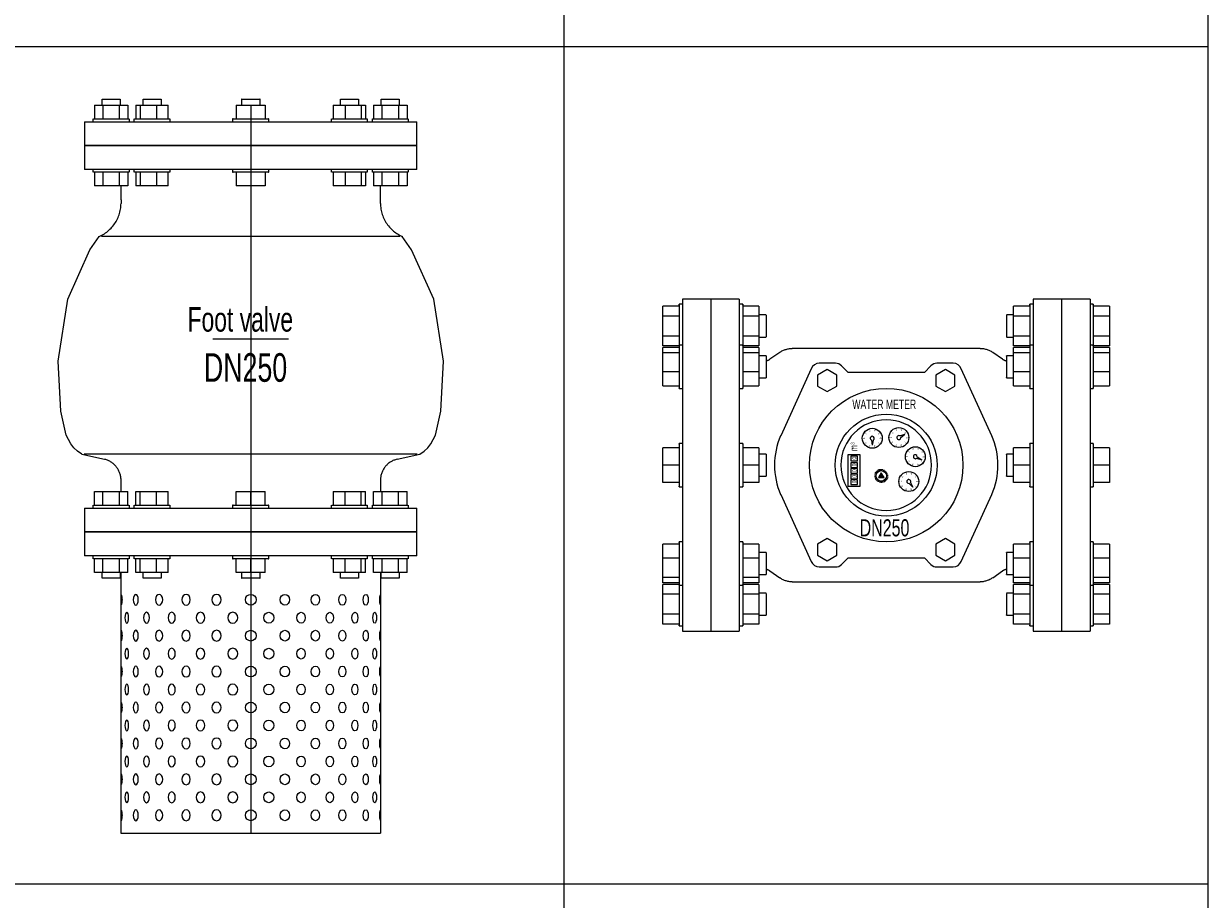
# Model space of a CAD drawing. Header units: millimetres. Extents: x 2339 to 23224, y 1509 to 18979.
# Tile 57 of 124: x 17354 to 19193, y 2885 to 4244. Entities that reach past the tile are written whole.
import ezdxf

# ---------------------------------------------------------------- set-up
doc = ezdxf.new("R2010")
doc.units = ezdxf.units.MM
doc.set_wipeout_variables(frame=1)
doc.layers.get('0').update_dxf_attribs({"lineweight": 0})
doc.styles.add('DISOCP', font='disocp.shx', dxfattribs={"width": 0.6})

# ---------------------------------------------------------------- blocks, each defined once
blk = doc.blocks.new('*U311')
for p, q in [((-82.72, 133.33), (-77.71, 133.33)), ((-77.71, 133.33), (-72.69, 133.33)), ((-59.96, 133.33), (-51.28, 133.33)), ((-59.96, 133.33), (-59.96, 133.33)), ((-51.28, 133.33), (-49.93, 133.33)), ((-5.2, 133.33), (5.18, 133.33)), ((-5.02, 133.33), (-5.2, 133.33)), ((5.18, 133.33), (5.01, 133.33)), ((49.92, 133.33), (51.27, 133.33)), ((51.27, 133.33), (59.95, 133.33)), ((59.95, 133.33), (59.95, 133.33)), ((72.68, 133.33), (77.69, 133.33)), ((77.69, 133.33), (82.71, 133.33))]:
    blk.add_line(p, q)
blk.add_wipeout([(72.29, -275.29), (-72.28, -275.29), (-72.28, -133.33), (-82.9, -133.33), (-82.9, -130.03), (-87.04, -130.03), (-87.04, -122.45), (-87.87, -122.45), (-87.87, -120.87), (-92.51, -120.87), (-92.51, -94.23), (-87.87, -94.23), (-87.87, -92.71), (-87.04, -92.71), (-87.04, -85.08), (-72.28, -85.08), (-72.33, -77.26), (-73.94, -72.56), (-77.13, -69.07), (-81.47, -67.08), (-87.79, -65.62), (-94.11, -64.16), (-100.24, -58.56), (-102.81, -53.57), (-105.84, -40.28), (-107.29, -12.39), (-104.58, 4.84), (-101.87, 22.06), (-94.86, 37.81), (-89.61, 49.59), (-84.35, 57.04), (-75.8, 64.04), (-73.29, 69.02), (-72.36, 73.31), (-72.36, 85.08), (-87.04, 85.08), (-87.04, 92.71), (-87.87, 92.71), (-87.87, 94.23), (-92.51, 94.23), (-92.51, 120.87), (-87.87, 120.87), (-87.52, 122.45), (-87.04, 122.45), (-87.04, 130.03), (87.02, 130.03), (87.02, 122.45), (87.85, 122.45), (87.85, 120.87), (92.49, 120.87), (92.49, 94.23), (87.85, 94.23), (87.85, 92.71), (87.02, 92.71), (87.02, 85.08), (72.22, 85.08), (72.29, 73.82), (74.87, 65.48), (79.18, 60.26), (84.24, 57.08), (89.59, 49.59), (101.85, 22.06), (107.27, -12.39), (105.82, -40.28), (102.79, -53.57), (97.51, -61.6), (92.66, -64.16), (81.45, -67.08), (77.54, -68.77), (74.2, -72.12), (72.29, -81.24), (72.29, -85.08), (87.02, -85.08), (87.02, -92.71), (87.85, -92.71), (87.85, -94.23), (92.49, -94.23), (92.49, -120.87), (87.85, -120.87), (87.85, -122.45), (87.02, -122.45), (87.02, -130.03), (82.88, -130.03), (82.7, -133.33), (72.29, -133.33)])
for p, q in [((-82.9, 133.33), (-82.9, 130.03)), ((-72.52, 130.03), (-72.52, 133.33)), ((-60.14, 133.33), (-60.14, 130.03)), ((-60.14, 133.33), (-60.14, 130.03)), ((-49.76, 130.03), (-49.76, 133.33)), ((-5.2, 133.33), (-5.2, 130.03)), ((5.18, 130.03), (5.18, 133.33)), ((49.75, 133.33), (49.75, 130.03)), ((60.13, 130.03), (60.13, 133.33)), ((60.13, 130.03), (60.13, 133.33)), ((72.5, 133.33), (72.5, 130.03)), ((82.88, 130.03), (82.88, 133.33)), ((-87.04, 130.03), (-82.37, 130.03)), ((-87.04, 130.03), (-87.04, 122.45)), ((-82.37, 130.03), (-73.04, 130.03)), ((-82.37, 130.03), (-82.37, 122.45)), ((-73.04, 130.03), (-68.38, 130.03)), ((-73.04, 122.45), (-73.04, 130.03)), ((-68.38, 130.03), (-68.38, 122.45)), ((-63.96, 130.03), (-61.54, 130.03)), ((-63.96, 130.03), (-63.96, 122.45)), ((-61.54, 130.03), (-52.53, 130.03)), ((-61.54, 130.03), (-61.54, 122.45)), ((-52.53, 130.03), (-45.94, 130.03)), ((-52.53, 130.03), (-52.53, 122.45)), ((-45.94, 122.45), (-45.94, 130.03)), ((-8.09, 130.03), (-0.01, 130.03)), ((-8.09, 130.03), (-8.09, 122.45)), ((-0.01, 130.23), (0.01, -275.29)), ((-0.01, 130.03), (8.07, 130.03)), ((-0.01, 130.03), (-0.01, 122.45)), ((8.07, 130.03), (8.07, 122.45)), ((45.92, 130.03), (52.52, 130.03)), ((45.92, 130.03), (45.92, 122.45)), ((52.52, 130.03), (61.53, 130.03)), ((52.52, 130.03), (52.52, 122.45)), ((61.53, 130.03), (63.95, 130.03)), ((61.53, 130.03), (61.53, 122.45)), ((63.95, 130.03), (63.95, 122.45)), ((68.36, 130.03), (73.03, 130.03)), ((68.36, 130.03), (68.36, 122.45)), ((73.03, 130.03), (82.36, 130.03)), ((73.03, 130.03), (73.03, 122.45)), ((82.36, 130.03), (87.02, 130.03)), ((82.36, 130.03), (82.36, 122.45)), ((87.02, 130.03), (87.02, 122.45)), ((-92.51, 120.87), (-92.51, 107.55)), ((-92.51, 120.87), (92.49, 120.87)), ((-87.86, 122.45), (-87.86, 120.87)), ((-87.52, 122.45), (-77.71, 122.45)), ((-77.71, 122.45), (-67.89, 122.45)), ((-67.55, 120.87), (-67.55, 122.45)), ((-65.11, 122.45), (-65.11, 120.87)), ((-65.11, 122.45), (-65.11, 120.87)), ((-64.76, 122.45), (-47.76, 122.45)), ((-64.76, 122.45), (-64.76, 122.45)), ((-47.76, 122.45), (-45.14, 122.45)), ((-44.79, 120.87), (-44.79, 122.45)), ((-10.16, 122.45), (-10.16, 120.87)), ((-10.16, 122.45), (10.15, 122.45)), ((-9.82, 122.45), (-10.16, 122.45)), ((10.15, 122.45), (9.81, 122.45)), ((10.15, 120.87), (10.15, 122.45)), ((44.78, 122.45), (44.78, 120.87)), ((45.12, 122.45), (47.75, 122.45)), ((47.75, 122.45), (64.75, 122.45)), ((64.75, 122.45), (64.75, 122.45)), ((65.1, 120.87), (65.1, 122.45)), ((65.1, 120.87), (65.1, 122.45)), ((67.54, 122.45), (67.54, 120.87)), ((67.88, 122.45), (77.69, 122.45)), ((77.69, 122.45), (87.51, 122.45)), ((87.85, 120.87), (87.85, 122.45)), ((92.49, 107.55), (92.49, 120.87)), ((-92.51, 107.55), (-92.51, 94.23)), ((-92.51, 107.55), (92.49, 107.55)), ((92.49, 107.55), (-92.51, 107.55)), ((92.49, 94.23), (92.49, 107.55)), ((92.49, 94.23), (-92.51, 94.23)), ((-87.86, 94.23), (-87.86, 92.71)), ((-77.71, 92.71), (-87.52, 92.71)), ((-87.04, 92.71), (-87.04, 85.08)), ((-82.37, 92.71), (-82.37, 85.08)), ((-67.89, 92.71), (-77.71, 92.71)), ((-73.04, 85.08), (-73.04, 92.71)), ((-68.38, 92.71), (-68.38, 85.08)), ((-67.55, 92.71), (-67.55, 94.23)), ((-65.11, 94.23), (-65.11, 92.71)), ((-65.11, 94.23), (-65.11, 92.71)), ((-64.99, 94.28), (-65.02, 94.28)), ((-47.76, 92.71), (-64.76, 92.71)), ((-64.76, 92.71), (-64.76, 92.71)), ((-63.96, 92.71), (-63.96, 85.08)), ((-61.54, 92.71), (-61.54, 85.08)), ((-52.53, 92.71), (-52.53, 85.08)), ((-45.14, 92.71), (-47.76, 92.71)), ((-45.94, 85.08), (-45.94, 92.71)), ((-44.79, 92.71), (-44.79, 94.23)), ((-10.16, 94.23), (-10.16, 92.71)), ((-10.16, 92.71), (-9.82, 92.71)), ((10.15, 92.71), (-10.16, 92.71)), ((-8.09, 92.71), (-8.09, 85.08)), ((-0.01, 92.71), (-0.01, 85.08)), ((8.07, 92.71), (8.07, 85.08)), ((9.81, 92.71), (10.15, 92.71)), ((10.15, 92.71), (10.15, 94.23)), ((44.78, 94.23), (44.78, 92.71)), ((47.75, 92.71), (45.12, 92.71)), ((45.92, 92.71), (45.92, 85.08)), ((64.75, 92.71), (47.75, 92.71)), ((52.52, 92.71), (52.52, 85.08)), ((61.53, 92.71), (61.53, 85.08)), ((63.95, 92.71), (63.95, 85.08)), ((64.75, 92.71), (64.75, 92.71)), ((64.92, 94.28), (64.82, 94.27)), ((65.1, 92.71), (65.1, 94.23)), ((65.1, 92.71), (65.1, 94.23)), ((67.54, 94.23), (67.54, 92.71)), ((77.69, 92.71), (67.88, 92.71)), ((68.36, 92.71), (68.36, 85.08)), ((73.03, 92.71), (73.03, 85.08)), ((87.51, 92.71), (77.69, 92.71)), ((82.36, 92.71), (82.36, 85.08)), ((87.02, 92.71), (87.02, 85.08)), ((87.85, 92.71), (87.85, 94.23)), ((-82.37, 85.08), (-87.04, 85.08)), ((-73.04, 85.08), (-82.37, 85.08)), ((-68.38, 85.08), (-73.04, 85.08)), ((-72.24, 77.4), (-72.24, 85.08)), ((-61.54, 85.08), (-63.96, 85.08)), ((-52.53, 85.08), (-61.54, 85.08)), ((-45.94, 85.08), (-52.53, 85.08)), ((-0.01, 85.08), (-8.09, 85.08)), ((8.07, 85.08), (-0.01, 85.08)), ((52.52, 85.08), (45.92, 85.08)), ((61.53, 85.08), (52.52, 85.08)), ((63.95, 85.08), (61.53, 85.08)), ((73.03, 85.08), (68.36, 85.08)), ((72.23, 77.4), (72.23, 85.08)), ((82.36, 85.08), (73.03, 85.08)), ((87.02, 85.08), (82.36, 85.08)), ((-72.24, 77.4), (-72.24, 75.41)), ((72.23, 75.41), (72.23, 77.4)), ((-0.01, 57.04), (-83.07, 57.04)), ((83.06, 57.04), (-0.01, 57.04)), ((-21.12, 0), (21.11, 0)), ((-94.11, -64.16), (-81.47, -67.08)), ((-0.01, -64.16), (-92.68, -64.16)), ((92.67, -64.16), (-0.01, -64.16)), ((81.46, -67.08), (94.1, -64.16)), ((-72.28, -77.73), (-72.28, -85.08)), ((72.3, -77.4), (72.3, -85.08)), ((-87.04, -85.08), (-82.37, -85.08)), ((-87.04, -92.71), (-87.04, -85.08)), ((-82.37, -85.08), (-73.04, -85.08)), ((-82.37, -92.71), (-82.37, -85.08)), ((-73.04, -85.08), (-68.38, -85.08)), ((-73.04, -92.71), (-73.04, -85.08)), ((-68.38, -92.71), (-68.38, -85.08)), ((-63.96, -85.08), (-61.54, -85.08)), ((-63.96, -92.71), (-63.96, -85.08)), ((-61.54, -85.08), (-52.53, -85.08)), ((-61.54, -92.71), (-61.54, -85.08)), ((-52.53, -85.08), (-45.94, -85.08)), ((-52.53, -92.71), (-52.53, -85.08)), ((-45.94, -92.71), (-45.94, -85.08)), ((-8.09, -85.08), (-0.01, -85.08)), ((-8.09, -92.71), (-8.09, -85.08)), ((-0.01, -85.08), (8.07, -85.08)), ((-0.01, -92.71), (-0.01, -85.08)), ((8.07, -92.71), (8.07, -85.08)), ((45.92, -85.08), (52.52, -85.08)), ((45.92, -85.08), (45.92, -92.71)), ((52.52, -85.08), (61.53, -85.08)), ((52.52, -92.71), (52.52, -85.08)), ((61.53, -85.08), (63.95, -85.08)), ((61.53, -92.71), (61.53, -85.08)), ((63.95, -92.71), (63.95, -85.08)), ((68.36, -85.08), (73.03, -85.08)), ((68.36, -92.71), (68.36, -85.08)), ((73.03, -85.08), (82.36, -85.08)), ((73.03, -85.08), (73.03, -92.71)), ((82.36, -85.08), (87.02, -85.08)), ((82.36, -92.71), (82.36, -85.08)), ((87.02, -92.71), (87.02, -85.08)), ((-92.51, -94.23), (-92.51, -107.55)), ((-92.51, -94.23), (92.49, -94.23)), ((-87.86, -92.71), (-87.86, -94.23)), ((-87.52, -92.71), (-77.71, -92.71)), ((-77.71, -92.71), (-67.89, -92.71)), ((-67.55, -94.23), (-67.55, -92.71)), ((-65.34, -94.35), (-65.23, -94.34)), ((-65.11, -92.71), (-65.11, -94.23)), ((-65.11, -92.71), (-65.11, -94.23)), ((-64.76, -92.71), (-64.76, -92.71)), ((-64.76, -92.71), (-47.76, -92.71)), ((-47.76, -92.71), (-45.14, -92.71)), ((-44.79, -94.23), (-44.79, -92.71)), ((-10.16, -92.71), (-10.16, -94.23)), ((-9.82, -92.71), (-10.16, -92.71)), ((-10.16, -92.71), (10.15, -92.71)), ((10.15, -92.71), (9.81, -92.71)), ((10.15, -94.23), (10.15, -92.71)), ((44.78, -92.71), (44.78, -94.23)), ((45.12, -92.71), (47.75, -92.71)), ((47.75, -92.71), (64.75, -92.71)), ((64.75, -92.71), (64.75, -92.71)), ((65.1, -94.23), (65.1, -92.71)), ((65.1, -94.23), (65.1, -92.71)), ((65.41, -94.35), (65.44, -94.35)), ((67.54, -92.71), (67.54, -94.23)), ((67.88, -92.71), (77.69, -92.71)), ((77.69, -92.71), (87.51, -92.71)), ((87.85, -94.23), (87.85, -92.71)), ((92.49, -107.55), (92.49, -94.23)), ((92.49, -107.55), (-92.51, -107.55)), ((-92.51, -107.55), (-92.51, -120.87)), ((-92.51, -107.55), (92.49, -107.55)), ((92.49, -120.87), (92.49, -107.55)), ((92.49, -120.87), (-92.51, -120.87)), ((-87.86, -120.87), (-87.86, -122.45)), ((-77.71, -122.45), (-87.52, -122.45)), ((-87.04, -130.03), (-87.04, -122.45)), ((-82.37, -130.03), (-82.37, -122.45)), ((-67.89, -122.45), (-77.71, -122.45)), ((-73.04, -130.03), (-73.04, -122.45)), ((-68.38, -130.03), (-68.38, -122.45)), ((-67.55, -122.45), (-67.55, -120.87)), ((-65.11, -120.87), (-65.11, -122.45)), ((-65.11, -120.87), (-65.11, -122.45)), ((-64.76, -122.45), (-64.76, -122.45)), ((-47.76, -122.45), (-64.76, -122.45)), ((-63.96, -130.03), (-63.96, -122.45)), ((-61.54, -130.03), (-61.54, -122.45)), ((-52.53, -130.03), (-52.53, -122.45)), ((-45.14, -122.45), (-47.76, -122.45)), ((-45.94, -130.03), (-45.94, -122.45)), ((-44.79, -122.45), (-44.79, -120.87)), ((-10.16, -120.87), (-10.16, -122.45)), ((10.15, -122.45), (-10.16, -122.45)), ((-10.16, -122.45), (-9.82, -122.45)), ((-8.09, -130.03), (-8.09, -122.45)), ((-0.01, -130.03), (-0.01, -122.45)), ((8.07, -130.03), (8.07, -122.45)), ((9.81, -122.45), (10.15, -122.45)), ((10.15, -122.45), (10.15, -120.87)), ((44.78, -120.87), (44.78, -122.45)), ((47.75, -122.45), (45.12, -122.45)), ((45.92, -122.45), (45.92, -130.03)), ((64.75, -122.45), (47.75, -122.45)), ((52.52, -130.03), (52.52, -122.45)), ((61.53, -130.03), (61.53, -122.45)), ((63.95, -130.03), (63.95, -122.45)), ((64.75, -122.45), (64.75, -122.45)), ((65.1, -122.45), (65.1, -120.87)), ((65.1, -122.45), (65.1, -120.87)), ((67.54, -120.87), (67.54, -122.45)), ((77.69, -122.45), (67.88, -122.45)), ((68.36, -130.03), (68.36, -122.45)), ((73.03, -122.45), (73.03, -130.03)), ((87.51, -122.45), (77.69, -122.45)), ((82.36, -130.03), (82.36, -122.45)), ((87.02, -130.03), (87.02, -122.45)), ((87.85, -122.45), (87.85, -120.87)), ((-82.37, -130.03), (-87.04, -130.03)), ((-82.9, -130.03), (-82.9, -133.33)), ((-73.04, -130.03), (-82.37, -130.03)), ((-68.38, -130.03), (-73.04, -130.03)), ((-72.52, -133.33), (-72.52, -130.03)), ((-72.28, -130.03), (-72.28, -275.29)), ((-61.54, -130.03), (-63.96, -130.03)), ((-52.53, -130.03), (-61.54, -130.03)), ((-60.14, -130.03), (-60.14, -133.33)), ((-60.14, -130.03), (-60.14, -133.33)), ((-45.94, -130.03), (-52.53, -130.03)), ((-49.76, -133.33), (-49.76, -130.03)), ((-0.01, -130.03), (-8.09, -130.03)), ((-5.2, -130.03), (-5.2, -133.33)), ((8.07, -130.03), (-0.01, -130.03)), ((5.18, -133.33), (5.18, -130.03)), ((52.52, -130.03), (45.92, -130.03)), ((49.75, -130.03), (49.75, -133.33)), ((61.53, -130.03), (52.52, -130.03)), ((60.13, -133.33), (60.13, -130.03)), ((60.13, -133.33), (60.13, -130.03)), ((63.95, -130.03), (61.53, -130.03)), ((73.03, -130.03), (68.36, -130.03)), ((72.3, -130.03), (72.3, -275.29)), ((72.5, -130.03), (72.5, -133.33)), ((82.36, -130.03), (73.03, -130.03)), ((87.02, -130.03), (82.36, -130.03)), ((82.88, -133.33), (82.88, -130.03)), ((-77.71, -133.33), (-82.72, -133.33)), ((-72.69, -133.33), (-77.71, -133.33)), ((-59.96, -133.33), (-59.96, -133.33)), ((-51.28, -133.33), (-59.96, -133.33)), ((-49.93, -133.33), (-51.28, -133.33)), ((5.18, -133.33), (-5.2, -133.33)), ((-5.2, -133.33), (-5.02, -133.33)), ((5.01, -133.33), (5.18, -133.33)), ((51.27, -133.33), (49.92, -133.33)), ((59.95, -133.33), (51.27, -133.33)), ((59.95, -133.33), (59.95, -133.33)), ((77.69, -133.33), (72.68, -133.33)), ((82.71, -133.33), (77.69, -133.33)), ((-72.28, -275.29), (72.3, -275.29))]:
    blk.add_line(p, q)
at = {"flags": 128}
for points in [[(-64.81, 94.27), (-64.9, 94.28), (-64.99, 94.28), (-65.02, 94.28)], [(-84.35, 57.04), (-83.62, 57.37), (-82.9, 57.73), (-82.2, 58.11), (-81.52, 58.53), (-80.85, 58.97), (-80.2, 59.44), (-79.58, 59.93), (-78.97, 60.45), (-78.38, 61), (-77.81, 61.56), (-77.27, 62.15), (-76.75, 62.76), (-76.26, 63.39), (-75.79, 64.04), (-75.35, 64.7), (-74.93, 65.39), (-74.55, 66.09), (-74.19, 66.8), (-73.86, 67.53), (-73.56, 68.27), (-73.29, 69.02), (-73.05, 69.79), (-72.84, 70.56), (-72.66, 71.34), (-72.51, 72.13), (-72.39, 72.92), (-72.31, 73.71), (-72.26, 74.51), (-72.24, 75.31), (-72.24, 75.41)], [(72.23, 75.41), (72.24, 74.61), (72.29, 73.82), (72.37, 73.02), (72.48, 72.23), (72.63, 71.44), (72.8, 70.66), (73.01, 69.89), (73.24, 69.12), (73.51, 68.37), (73.81, 67.63), (74.13, 66.9), (74.49, 66.18), (74.87, 65.48), (75.28, 64.79), (75.72, 64.12), (76.19, 63.47), (76.68, 62.84), (77.19, 62.23), (77.73, 61.64), (78.29, 61.07), (78.88, 60.52), (79.48, 60), (80.11, 59.5), (80.76, 59.03), (81.42, 58.59), (82.1, 58.17), (82.8, 57.78), (83.51, 57.41), (84.24, 57.08), (84.34, 57.04)], [(-94.11, -64.16), (-96.52, -62.53), (-98.54, -60.67), (-100.24, -58.56), (-102.8, -53.57), (-105.83, -40.28), (-107.29, -12.39), (-101.87, 22.06), (-89.61, 49.59), (-84.35, 57.04)], [(94.1, -64.16), (96.51, -62.53), (98.53, -60.67), (100.23, -58.56), (102.79, -53.57), (105.82, -40.28), (107.28, -12.39), (101.86, 22.06), (89.6, 49.59), (84.34, 57.04)], [(-72.28, -77.73), (-72.32, -77.26), (-72.39, -76.79), (-72.48, -76.32), (-72.58, -75.85), (-72.7, -75.39), (-72.84, -74.94), (-73, -74.49), (-73.18, -74.05), (-73.37, -73.61), (-73.58, -73.19), (-73.81, -72.77), (-74.06, -72.36), (-74.32, -71.96), (-74.59, -71.57), (-74.89, -71.2), (-75.19, -70.83), (-75.51, -70.48), (-75.85, -70.14), (-76.2, -69.82), (-76.56, -69.51), (-76.93, -69.21), (-77.32, -68.93), (-77.71, -68.66), (-78.12, -68.42), (-78.53, -68.18), (-78.96, -67.97), (-79.39, -67.77), (-79.83, -67.59), (-80.28, -67.42), (-80.73, -67.28), (-81.19, -67.15), (-81.47, -67.08)], [(81.46, -67.08), (80.99, -67.2), (80.54, -67.33), (80.09, -67.49), (79.64, -67.66), (79.2, -67.85), (78.77, -68.05), (78.35, -68.27), (77.94, -68.51), (77.54, -68.77), (77.15, -69.04), (76.77, -69.33), (76.4, -69.63), (76.05, -69.95), (75.7, -70.28), (75.37, -70.62), (75.06, -70.98), (74.76, -71.35), (74.47, -71.73), (74.2, -72.12), (73.95, -72.52), (73.71, -72.93), (73.49, -73.36), (73.28, -73.79), (73.09, -74.22), (72.92, -74.67), (72.77, -75.12), (72.64, -75.58), (72.52, -76.04), (72.43, -76.51), (72.35, -76.98), (72.3, -77.4)], [(65.19, -94.34), (65.3, -94.35), (65.41, -94.35), (65.44, -94.35)]]:
    blk.add_lwpolyline(points, dxfattribs=at)
for centre in [(0.01, -145.29), (0.01, -165.29), (0.01, -185.29), (0.01, -205.29), (0.01, -225.29), (0.01, -245.29), (0.01, -265.29)]:
    blk.add_circle(centre, 3)
at = {"extrusion": (0, 0, -1)}
for centre in [(-72.31, -145.29), (-72.31, -165.29), (-72.31, -185.29), (-72.31, -205.29), (-72.31, -225.29), (-72.31, -245.29), (-72.31, -265.29)]:
    blk.add_ellipse(centre, major_axis=(0, 3), ratio=0.210604, start_param=0, end_param=3.141593, dxfattribs=at)
for centre, ratio in [((-64.02, -145.29), 0.462287), ((-51.02, -145.29), 0.665831), ((-36.02, -145.29), 0.786714), ((-19.02, -145.29), 0.863463), ((-69.02, -155.29), 0.33403), ((-58.02, -155.29), 0.544761), ((-44.02, -155.29), 0.671089), ((-28.02, -155.29), 0.787116), ((-10.02, -155.29), 0.934176), ((-64.02, -165.29), 0.462287), ((-51.02, -165.29), 0.665831), ((-36.02, -165.29), 0.786714), ((-19.02, -165.29), 0.863463), ((-69.02, -175.29), 0.33403), ((-58.02, -175.29), 0.544761), ((-44.02, -175.29), 0.671089), ((-28.02, -175.29), 0.787116), ((-10.02, -175.29), 0.934176), ((-64.02, -185.29), 0.462287), ((-51.02, -185.29), 0.665831), ((-36.02, -185.29), 0.786714), ((-19.02, -185.29), 0.863463), ((-69.02, -195.29), 0.33403), ((-58.02, -195.29), 0.544761), ((-44.02, -195.29), 0.671089), ((-28.02, -195.29), 0.787116), ((-10.02, -195.29), 0.934176), ((-64.02, -205.29), 0.462287), ((-51.02, -205.29), 0.665831), ((-36.02, -205.29), 0.786714), ((-19.02, -205.29), 0.863463), ((-69.02, -215.29), 0.33403), ((-58.02, -215.29), 0.544761), ((-44.02, -215.29), 0.671089), ((-28.02, -215.29), 0.787116), ((-10.02, -215.29), 0.934176), ((-64.02, -225.29), 0.462287), ((-51.02, -225.29), 0.665831), ((-36.02, -225.29), 0.786714), ((-19.02, -225.29), 0.863463), ((-69.02, -235.29), 0.33403), ((-58.02, -235.29), 0.544761), ((-44.02, -235.29), 0.671089), ((-28.02, -235.29), 0.787116), ((-10.02, -235.29), 0.934176), ((-64.02, -245.29), 0.462287), ((-51.02, -245.29), 0.665831), ((-36.02, -245.29), 0.786714), ((-19.02, -245.29), 0.863463), ((-69.02, -255.29), 0.33403), ((-58.02, -255.29), 0.544761), ((-44.02, -255.29), 0.671089), ((-28.02, -255.29), 0.787116), ((-10.02, -255.29), 0.934176), ((-64.02, -265.29), 0.462287), ((-51.02, -265.29), 0.665831), ((-36.02, -265.29), 0.786714), ((-19.02, -265.29), 0.863463)]:
    blk.add_ellipse(centre, major_axis=(0, 3), ratio=ratio, dxfattribs=at)
for centre, ratio in [((19.01, -145.29), 0.863463), ((36.01, -145.29), 0.786714), ((51.01, -145.29), 0.665831), ((64.01, -145.29), 0.462287), ((10.01, -155.29), 0.934176), ((28.01, -155.29), 0.787116), ((44.01, -155.29), 0.671089), ((58.01, -155.29), 0.544761), ((69.01, -155.29), 0.33403), ((19.01, -165.29), 0.863463), ((36.01, -165.29), 0.786714), ((51.01, -165.29), 0.665831), ((64.01, -165.29), 0.462287), ((10.01, -175.29), 0.934176), ((28.01, -175.29), 0.787116), ((44.01, -175.29), 0.671089), ((58.01, -175.29), 0.544761), ((69.01, -175.29), 0.33403), ((19.01, -185.29), 0.863463), ((36.01, -185.29), 0.786714), ((51.01, -185.29), 0.665831), ((64.01, -185.29), 0.462287), ((10.01, -195.29), 0.934176), ((28.01, -195.29), 0.787116), ((44.01, -195.29), 0.671089), ((58.01, -195.29), 0.544761), ((69.01, -195.29), 0.33403), ((19.01, -205.29), 0.863463), ((36.01, -205.29), 0.786714), ((51.01, -205.29), 0.665831), ((64.01, -205.29), 0.462287), ((10.01, -215.29), 0.934176), ((28.01, -215.29), 0.787116), ((44.01, -215.29), 0.671089), ((58.01, -215.29), 0.544761), ((69.01, -215.29), 0.33403), ((19.01, -225.29), 0.863463), ((36.01, -225.29), 0.786714), ((51.01, -225.29), 0.665831), ((64.01, -225.29), 0.462287), ((10.01, -235.29), 0.934176), ((28.01, -235.29), 0.787116), ((44.01, -235.29), 0.671089), ((58.01, -235.29), 0.544761), ((69.01, -235.29), 0.33403), ((19.01, -245.29), 0.863463), ((36.01, -245.29), 0.786714), ((51.01, -245.29), 0.665831), ((64.01, -245.29), 0.462287), ((10.01, -255.29), 0.934176), ((28.01, -255.29), 0.787116), ((44.01, -255.29), 0.671089), ((58.01, -255.29), 0.544761), ((69.01, -255.29), 0.33403), ((19.01, -265.29), 0.863463), ((36.01, -265.29), 0.786714), ((51.01, -265.29), 0.665831), ((64.01, -265.29), 0.462287)]:
    blk.add_ellipse(centre, major_axis=(0, 3), ratio=ratio)
for centre in [(72.3, -145.29), (72.3, -165.29), (72.3, -185.29), (72.3, -205.29), (72.3, -225.29), (72.3, -245.29), (72.3, -265.29)]:
    blk.add_ellipse(centre, major_axis=(0, 3), ratio=0.210604, start_param=0, end_param=3.141593)
at = {"style": 'DISOCP', "width": 0.7}
for s, height, p in [('Foot valve', 13.611, (-35.2, 4)), ('DN250', 15.921, (-26.08, -23.94))]:
    blk.add_text(s, height=height, dxfattribs=at).set_placement(p)
blk = doc.blocks.new('*U458')
blk.add_line((0, -0.9), (0, 0.9))
blk = doc.blocks.new('*U461')
at = {"lineweight": -2}
for p, rotation in [((-12.9, -11.9), 84.00000000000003), ((-12.9, -13.4), 96), ((-12.6, -10.4), 72), ((-12, -9.1), 60.00000000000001), ((-11.1, -7.9), 48.00000000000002), ((-10, -6.9), 35.99999999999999), ((-8.7, -6.1), 24), ((-7.3, -5.7), 12.00000000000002), ((-4.4, -5.7), 348.0000000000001), ((-2.9, -6.1), 336.0000000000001), ((-1.7, -6.9), 324.0000000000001), ((-0.6, -7.9), 312.0000000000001), ((0.3, -9.1), 300.0000000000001), ((0.9, -10.4), 288.0000000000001), ((1.2, -11.9), 276.0000000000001), ((1.2, -13.4), 264), ((-12.6, -14.8), 108), ((-12, -16.2), 120), ((-11.1, -17.4), 132), ((-10, -18.3), 144), ((-8.7, -19.1), 156.0000000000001), ((-7.3, -19.5), 168.0000000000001), ((-5.8, -19.7), 180), ((-4.4, -19.5), 192), ((-2.9, -19.1), 204), ((-1.7, -18.3), 216), ((-0.6, -17.4), 228), ((0.3, -16.2), 240), ((0.9, -14.8), 252.0000000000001)]:
    blk.add_blockref('*U458', p, dxfattribs=dict(at, rotation=rotation))
blk.add_blockref('*U458', (-5.8, -5.5), dxfattribs=at)
blk = doc.blocks.new('*U457')
blk.add_wipeout([(-171.2, -193.4), (-237.5, -193.4), (-237.5, -187.4), (-241.2, -187.4), (-241.2, -185.3), (-260.3, -185.3), (-260.3, 185.3), (-241.2, 185.3), (-241.2, 187.4), (-239.4, 187.4), (-237.5, 187.4), (-237.5, 193.4), (-171.2, 193.4), (-171.2, 187.4), (-167.2, 187.4), (-167.2, 185.3), (-148.4, 185.3), (-148.4, 175), (-140.1, 175), (-140.1, 149.2), (-148.4, 149.2), (-148.4, 127.5), (-140.1, 127.5), (-139.9, 121.6), (-136.9, 122.5), (-123.2, 131.9), (-109.5, 136), (112.5, 135.8), (118.4, 134.3), (127.8, 128.8), (135.6, 123.3), (140.1, 121.6), (140.1, 127.1), (148.4, 127.1), (148.4, 149.2), (140.1, 149.6), (140.1, 175), (148.4, 175), (148.4, 185.3), (167.2, 185.3), (167.2, 187.4), (171.2, 187.4), (171.2, 193.4), (237.5, 193.4), (237.5, 187.4), (241.2, 187.4), (241.2, 185.3), (260.3, 185.3), (260.3, -185.3), (241.2, -185.3), (241.2, -187.4), (237.5, -187.4), (237.5, -193.4), (171.2, -193.4), (171.2, -187.4), (167.2, -187.4), (167.2, -185.3), (148.4, -185.3), (148.4, -175), (140.1, -175), (140.1, -149.2), (148.4, -149.2), (148.4, -127.5), (140.1, -127.5), (140.1, -121.6), (137.2, -122.4), (133.5, -124.8), (121.5, -133), (117.3, -134.8), (112.8, -135.8), (109.5, -136), (-109.5, -136), (-116, -135.1), (-121.2, -133.1), (-127.4, -129), (-136.6, -122.7), (-139.9, -121.6), (-140.1, -127.1), (-148.4, -127.5), (-148.4, -149.2), (-140.1, -149.2), (-140.1, -174.6), (-148.4, -175), (-148.4, -185.3), (-167.2, -185.3), (-167.2, -187.4), (-171.2, -187.4)])
h = blk.add_hatch(color=256)
h.dxf.hatch_style = 1
h.paths.add_polyline_path([(-2.6, -14.5), (-5.8, -8.9), (-9, -14.5)])
for p, q in [((-204.3, 193.4), (-237.5, 193.4)), ((-171.2, 193.4), (-204.3, 193.4)), ((204.3, 193.4), (171.2, 193.4)), ((237.5, 193.4), (204.3, 193.4)), ((-260.3, 173.7), (-260.3, 185.3)), ((-241.2, 185.3), (-260.3, 185.3)), ((-237.5, 187.4), (-241.2, 187.4)), ((-167.2, 187.4), (-171.2, 187.4)), ((-148.4, 185.3), (-167.2, 185.3)), ((-148.4, 185.3), (-148.4, 173.7)), ((148.4, 173.7), (148.4, 185.3)), ((167.2, 185.3), (148.4, 185.3)), ((171.2, 187.4), (167.2, 187.4)), ((241.2, 187.4), (237.5, 187.4)), ((260.3, 185.3), (241.2, 185.3)), ((260.3, 185.3), (260.3, 173.7)), ((-260.3, 150.5), (-260.3, 173.7)), ((-241.2, 173.7), (-260.3, 173.7)), ((-148.4, 173.7), (-167.2, 173.7)), ((-140.1, 175), (-148.4, 175)), ((-148.4, 173.7), (-148.4, 150.5)), ((148.4, 175), (140.1, 175)), ((148.4, 150.5), (148.4, 173.7)), ((167.2, 173.7), (148.4, 173.7)), ((260.3, 173.7), (241.2, 173.7)), ((260.3, 173.7), (260.3, 150.5)), ((-260.3, 138.9), (-260.3, 150.5)), ((-260.3, 150.5), (-241.2, 150.5)), ((-241.2, 138.9), (-260.3, 138.9)), ((-237.5, 139.9), (-241.2, 139.9)), ((-167.2, 139.9), (-171.2, 139.9)), ((-167.2, 150.5), (-148.4, 150.5)), ((-148.4, 138.9), (-167.2, 138.9)), ((-148.4, 150.5), (-148.4, 138.9)), ((-148.4, 149.2), (-140.1, 149.2)), ((140.1, 149.2), (148.4, 149.2)), ((148.4, 138.9), (148.4, 150.5)), ((148.4, 150.5), (167.2, 150.5)), ((167.2, 138.9), (148.4, 138.9)), ((171.2, 139.9), (167.2, 139.9)), ((241.2, 139.9), (237.5, 139.9)), ((241.2, 150.5), (260.3, 150.5)), ((260.3, 138.9), (241.2, 138.9)), ((260.3, 150.5), (260.3, 138.9)), ((-260.3, 131), (-260.3, 137.1)), ((-241.2, 137.1), (-260.3, 137.1)), ((-260.3, 108.6), (-260.3, 131)), ((-241.2, 131), (-260.3, 131)), ((-148.4, 137.1), (-167.2, 137.1)), ((-148.4, 131), (-167.2, 131)), ((-148.4, 137.1), (-148.4, 131)), ((-148.4, 131), (-148.4, 108.6)), ((-140.1, 127.5), (-148.4, 127.5)), ((-140.1, 127.5), (-148.4, 127.5)), ((-124.1, 131.4), (-135.6, 123.3)), ((109.5, 136), (-109.5, 136)), ((135.6, 123.3), (124.1, 131.4)), ((148.4, 127.5), (140.1, 127.5)), ((148.4, 127.5), (140.1, 127.5)), ((148.4, 131), (148.4, 137.1)), ((167.2, 137.1), (148.4, 137.1)), ((148.4, 108.6), (148.4, 131)), ((167.2, 131), (148.4, 131)), ((260.3, 137.1), (241.2, 137.1)), ((260.3, 131), (241.2, 131)), ((260.3, 137.1), (260.3, 131)), ((260.3, 131), (260.3, 108.6)), ((-87.4, 112.2), (-123, 34.2)), ((-68.9, 111.5), (-80.1, 105)), ((-59.1, 118.7), (-78, 118.7)), ((-57.7, 105), (-68.9, 111.5)), ((-44.4, 108.1), (-52.1, 115.8)), ((52.1, 115.8), (44.4, 108.1)), ((68.9, 111.5), (57.7, 105)), ((78, 118.7), (59.1, 118.7)), ((80.1, 105), (68.9, 111.5)), ((123, 34.2), (87.4, 112.2)), ((-260.3, 92.2), (-260.3, 108.6)), ((-241.2, 108.6), (-260.3, 108.6)), ((-148.4, 108.6), (-167.2, 108.6)), ((-148.4, 108.6), (-148.4, 92.2)), ((-148.4, 101.7), (-140.1, 101.7)), ((-80.1, 105), (-80.1, 92.1)), ((-57.7, 92.1), (-57.7, 105)), ((44.4, 108.1), (-44.4, 108.1)), ((57.7, 105), (57.7, 92.1)), ((80.1, 92.1), (80.1, 105)), ((140.1, 101.7), (148.4, 101.7)), ((148.4, 92.2), (148.4, 108.6)), ((167.2, 108.6), (148.4, 108.6)), ((260.3, 108.6), (241.2, 108.6)), ((260.3, 108.6), (260.3, 92.2)), ((-260.3, 92.2), (-241.2, 92.2)), ((-241.2, 89.3), (-237.5, 89.3)), ((-171.2, 89.3), (-167.2, 89.3)), ((-167.2, 92.2), (-148.4, 92.2)), ((-80.1, 92.1), (-68.9, 85.6)), ((-68.9, 85.6), (-57.7, 92.1)), ((57.7, 92.1), (68.9, 85.6)), ((68.9, 85.6), (80.1, 92.1)), ((148.4, 92.2), (167.2, 92.2)), ((167.2, 89.3), (171.2, 89.3)), ((237.5, 89.3), (241.2, 89.3)), ((241.2, 92.2), (260.3, 92.2)), ((-17.3, 29.2), (-16.3, 23.1)), ((-15.3, 29.2), (-16.3, 23.1)), ((16, 34), (21.8, 36.2)), ((17, 32.3), (21.8, 36.2)), ((-260.3, 0), (-260.3, 20.1)), ((-241.2, 20.1), (-260.3, 20.1)), ((-237.5, 25.3), (-241.2, 25.3)), ((-167.2, 25.3), (-171.2, 25.3)), ((-148.4, 20.1), (-167.2, 20.1)), ((-148.4, 20.1), (-148.4, 0)), ((148.4, 0), (148.4, 20.1)), ((167.2, 20.1), (148.4, 20.1)), ((171.2, 25.3), (167.2, 25.3)), ((241.2, 25.3), (237.5, 25.3)), ((260.3, 20.1), (241.2, 20.1)), ((260.3, 20.1), (260.3, 0)), ((-148.4, 0), (-167.2, 0)), ((-140.1, 12.9), (-148.4, 12.9)), ((-148.4, 0), (-148.4, -20.1)), ((35.4, 8), (41.3, 6.3)), ((36.2, 9.8), (41.3, 6.3)), ((148.4, 12.9), (140.1, 12.9)), ((148.4, -20.1), (148.4, 0)), ((167.2, 0), (148.4, 0)), ((260.3, 0), (241.2, 0)), ((260.3, 0), (260.3, -20.1)), ((-260.3, -20.1), (-260.3, 0)), ((-241.2, 0), (-260.3, 0)), ((-148.4, -12.9), (-140.1, -12.9)), ((-5.8, -8.9), (-9, -14.5)), ((-2.6, -14.5), (-5.8, -8.9)), ((140.1, -12.9), (148.4, -12.9)), ((-241.2, -20.1), (-260.3, -20.1)), ((-241.2, -25.3), (-237.5, -25.3)), ((-171.2, -25.3), (-167.2, -25.3)), ((-148.4, -20.1), (-167.2, -20.1)), ((-9, -14.5), (-2.6, -14.5)), ((26.6, -21.3), (31, -25.8)), ((28.3, -20.2), (31, -25.8)), ((167.2, -20.1), (148.4, -20.1)), ((167.2, -25.3), (171.2, -25.3)), ((237.5, -25.3), (241.2, -25.3)), ((260.3, -20.1), (241.2, -20.1)), ((-123, -34.2), (-87.4, -112.2)), ((87.4, -112.2), (123, -34.2)), ((-260.3, -108.6), (-260.3, -92.2)), ((-241.2, -92.2), (-260.3, -92.2)), ((-237.5, -89.3), (-241.2, -89.3)), ((-167.2, -89.3), (-171.2, -89.3)), ((-148.4, -92.2), (-166.9, -92.2)), ((-148.4, -92.2), (-148.4, -108.6)), ((-68.9, -85.6), (-80.1, -92.1)), ((-80.1, -92.1), (-80.1, -105)), ((-57.7, -92.1), (-68.9, -85.6)), ((-57.7, -105), (-57.7, -92.1)), ((68.9, -85.6), (57.7, -92.1)), ((57.7, -92.1), (57.7, -105)), ((80.1, -92.1), (68.9, -85.6)), ((80.1, -105), (80.1, -92.1)), ((148.4, -108.6), (148.4, -92.2)), ((167.2, -92.2), (148.4, -92.2)), ((171.2, -89.3), (167.2, -89.3)), ((241.2, -89.3), (237.5, -89.3)), ((260.3, -92.2), (241.2, -92.2)), ((260.3, -92.2), (260.3, -108.6)), ((-260.3, -131), (-260.3, -108.6)), ((-241.2, -108.6), (-260.3, -108.6)), ((-148.4, -108.6), (-166.9, -108.6)), ((-140.1, -101.7), (-148.4, -101.7)), ((-148.4, -108.6), (-148.4, -131)), ((-80.1, -105), (-68.9, -111.5)), ((-68.9, -111.5), (-57.7, -105)), ((-52.1, -115.8), (-44.4, -108.1)), ((-44.4, -108.1), (44.4, -108.1)), ((44.4, -108.1), (52.1, -115.8)), ((57.7, -105), (68.9, -111.5)), ((68.9, -111.5), (80.1, -105)), ((148.4, -101.7), (140.1, -101.7)), ((148.4, -131), (148.4, -108.6)), ((167.2, -108.6), (148.4, -108.6)), ((260.3, -108.6), (241.2, -108.6)), ((260.3, -108.6), (260.3, -131)), ((-135.6, -123.3), (-124.1, -131.4)), ((-78, -118.7), (-59.1, -118.7)), ((59.1, -118.7), (78, -118.7)), ((124.1, -131.4), (135.6, -123.3)), ((-260.3, -137.1), (-260.3, -131)), ((-241.2, -131), (-260.3, -131)), ((-241.2, -137.1), (-260.3, -137.1)), ((-148.4, -131), (-167.2, -131)), ((-148.4, -137.1), (-167.2, -137.1)), ((-148.4, -127.5), (-140.1, -127.5)), ((-148.4, -127.5), (-140.1, -127.5)), ((-148.4, -131), (-148.4, -137.1)), ((-109.5, -136), (109.5, -136)), ((140.1, -127.5), (148.4, -127.5)), ((140.1, -127.5), (148.4, -127.5)), ((148.4, -137.1), (148.4, -131)), ((167.2, -131), (148.4, -131)), ((167.2, -137.1), (148.4, -137.1)), ((260.3, -131), (241.2, -131)), ((260.3, -137.1), (241.2, -137.1)), ((260.3, -131), (260.3, -137.1)), ((-260.3, -150.5), (-260.3, -138.9)), ((-241.2, -138.9), (-260.3, -138.9)), ((-260.3, -173.7), (-260.3, -150.5)), ((-241.2, -150.5), (-260.3, -150.5)), ((-241.2, -139.9), (-237.5, -139.9)), ((-171.2, -139.9), (-167.2, -139.9)), ((-148.4, -138.9), (-167.2, -138.9)), ((-148.4, -150.5), (-167.2, -150.5)), ((-148.4, -138.9), (-148.4, -150.5)), ((-140.1, -149.2), (-148.4, -149.2)), ((-148.4, -150.5), (-148.4, -173.7)), ((148.4, -149.2), (140.1, -149.2)), ((148.4, -150.5), (148.4, -138.9)), ((167.2, -138.9), (148.4, -138.9)), ((148.4, -173.7), (148.4, -150.5)), ((167.2, -150.5), (148.4, -150.5)), ((167.2, -139.9), (171.2, -139.9)), ((237.5, -139.9), (241.2, -139.9)), ((260.3, -138.9), (241.2, -138.9)), ((260.3, -150.5), (241.2, -150.5)), ((260.3, -138.9), (260.3, -150.5)), ((260.3, -150.5), (260.3, -173.7)), ((-260.3, -185.3), (-260.3, -173.7)), ((-241.2, -173.7), (-260.3, -173.7)), ((-148.4, -173.7), (-167.2, -173.7)), ((-148.4, -173.7), (-148.4, -185.3)), ((-148.4, -175), (-140.1, -175)), ((140.1, -175), (148.4, -175)), ((148.4, -185.3), (148.4, -173.7)), ((167.2, -173.7), (148.4, -173.7)), ((260.3, -173.7), (241.2, -173.7)), ((260.3, -173.7), (260.3, -185.3)), ((-241.2, -185.3), (-260.3, -185.3)), ((-241.2, -187.4), (-237.5, -187.4)), ((-171.2, -187.4), (-167.2, -187.4)), ((-148.4, -185.3), (-167.2, -185.3)), ((167.2, -185.3), (148.4, -185.3)), ((167.2, -187.4), (171.2, -187.4)), ((237.5, -187.4), (241.2, -187.4)), ((260.3, -185.3), (241.2, -185.3)), ((-237.5, -193.4), (-204.3, -193.4)), ((-204.3, -193.4), (-171.2, -193.4)), ((171.2, -193.4), (204.3, -193.4)), ((204.3, -193.4), (237.5, -193.4))]:
    blk.add_line(p, q)
at = {"flags": 128}
for points in [[(-124.1, 131.4), (-123.2, 131.9), (-122.4, 132.5), (-121.5, 133), (-120.6, 133.4), (-119.6, 133.9), (-118.7, 134.2), (-117.7, 134.6), (-116.8, 134.9), (-115.8, 135.2), (-114.8, 135.4), (-113.8, 135.6), (-112.8, 135.8), (-111.8, 135.9), (-110.8, 135.9), (-109.8, 136), (-109.5, 136)], [(109.5, 136), (110.5, 136), (111.5, 135.9), (112.5, 135.8), (113.5, 135.7), (114.5, 135.5), (115.5, 135.2), (116.5, 135), (117.5, 134.7), (118.4, 134.3), (119.4, 134), (120.3, 133.6), (121.2, 133.1), (122.1, 132.6), (123, 132.1), (123.8, 131.5), (124.1, 131.4)], [(-140.1, 121.6), (-139.7, 121.6), (-139.3, 121.7), (-138.9, 121.8), (-138.5, 121.9), (-138.2, 122), (-137.8, 122.1), (-137.4, 122.3), (-137, 122.5), (-136.7, 122.6), (-136.3, 122.8), (-136, 123), (-135.7, 123.3), (-135.6, 123.3)], [(135.6, 123.3), (135.9, 123.1), (136.3, 122.9), (136.6, 122.7), (137, 122.5), (137.4, 122.3), (137.7, 122.2), (138.1, 122), (138.5, 121.9), (138.9, 121.8), (139.3, 121.7), (139.7, 121.6), (140.1, 121.6)], [(-135.6, -123.3), (-135.9, -123.1), (-136.3, -122.9), (-136.6, -122.7), (-137, -122.5), (-137.4, -122.3), (-137.7, -122.2), (-138.1, -122), (-138.5, -121.9), (-138.9, -121.8), (-139.3, -121.7), (-139.7, -121.6), (-140.1, -121.6)], [(140.1, -121.6), (139.7, -121.6), (139.3, -121.7), (138.9, -121.8), (138.5, -121.9), (138.2, -122), (137.8, -122.1), (137.4, -122.3), (137, -122.5), (136.7, -122.6), (136.3, -122.8), (136, -123), (135.7, -123.3), (135.6, -123.3)], [(-109.5, -136), (-110.5, -136), (-111.5, -135.9), (-112.5, -135.8), (-113.5, -135.7), (-114.5, -135.5), (-115.5, -135.2), (-116.5, -135), (-117.5, -134.7), (-118.4, -134.3), (-119.4, -134), (-120.3, -133.6), (-121.2, -133.1), (-122.1, -132.6), (-123, -132.1), (-123.8, -131.5), (-124.1, -131.4)], [(124.1, -131.4), (123.2, -131.9), (122.4, -132.5), (121.5, -133), (120.6, -133.4), (119.6, -133.9), (118.7, -134.2), (117.7, -134.6), (116.8, -134.9), (115.8, -135.2), (114.8, -135.4), (113.8, -135.6), (112.8, -135.8), (111.8, -135.9), (110.8, -135.9), (109.8, -136), (109.5, -136)]]:
    blk.add_lwpolyline(points, dxfattribs=at)
for points in [[(-30.7, -24.9), (-44.2, -24.9), (-44.2, 12.5), (-30.7, 12.5)], [(-41.2, 4.9), (-33.6, 4.9), (-33.6, 10.4), (-41.2, 10.4)], [(-41.2, -2.9), (-33.6, -2.9), (-33.6, 2.6), (-41.2, 2.6)], [(-41.2, -9.5), (-33.6, -9.5), (-33.6, -4), (-41.2, -4)], [(-41.2, -16.1), (-33.6, -16.1), (-33.6, -10.6), (-41.2, -10.6)], [(-41.2, -22.7), (-33.6, -22.7), (-33.6, -17.2), (-41.2, -17.2)]]:
    blk.add_lwpolyline(points, close=True)
for centre, radius in [((0, 0), 89.4), ((0, 0), 59.4), ((-16.3, 31.3), 11.6), ((14.7, 32.1), 11.6), ((33.9, 9.8), 11.6), ((-5.8, -12.6), 6.14), ((26.3, -19.1), 11.6)]:
    blk.add_circle(centre, radius)
for centre, radius, start, end in [((-78, 108.7), 10, 90.0001, 160.0001), ((-59.1, 108.7), 10, 45.0001, 90.0001), ((59.1, 108.7), 10, 90.0001, 135.0001), ((78, 108.7), 10, 20.0001, 90.0001), ((0, 0), 52.8, 0.0001, 180.0001), ((-44.1, 0), 86.1, 156.5824, 203.4178), ((-16.3, 31.3), 2.31, 293.3815, 244.5788), ((14.7, 32.1), 2.31, 53.3815, 4.5788), ((44.1, 0), 86.1, 336.5824, 23.4178), ((0, 0), 52.8, 180.0001, 0.0001), ((33.9, 9.8), 2.31, 358.3815, 309.5788), ((26.3, -19.1), 2.31, 328.3815, 279.5788), ((-78, -108.7), 10, 200.0001, 270.0001), ((-59.1, -108.7), 10, 270.0001, 315.0001), ((59.1, -108.7), 10, 225.0001, 270.0001), ((78, -108.7), 10, 270.0001, 340.0001)]:
    blk.add_arc(centre, radius, start, end)
for centre, major_axis, start_param, end_param in [((-237.5, 0), (0, 193.4), 6.283185, 7.853982), ((-204.3, 0), (0, 193.4), 6.283185, 7.853982), ((-204.3, 0), (0, 193.4), 6.283185, 7.853982), ((-171.2, 0), (0, 193.4), 6.283185, 7.853982), ((171.2, 0), (0, 193.4), 6.283185, 7.853982), ((204.3, 0), (0, 193.4), 6.283185, 7.853982), ((204.3, 0), (0, 193.4), 6.283185, 7.853982), ((237.5, 0), (0, 193.4), 6.283185, 7.853982), ((-241.2, 162.1), (0, 25.3), 6.021385, 7.853982), ((-167.2, 162.1), (0, 25.3), 6.021385, 7.853982), ((167.2, 162.1), (0, 25.3), 6.021385, 7.853982), ((241.2, 162.1), (0, 25.3), 6.021385, 7.853982), ((-140.1, 162.1), (0, 12.9), 6.021385, 7.853982), ((140.1, 162.1), (0, 12.9), 6.021385, 7.853982), ((-241.2, 162.1), (0, 25.3), 1.570796, 2.737619), ((-167.2, 162.1), (0, 25.3), 1.570796, 2.737619), ((-140.1, 162.1), (0, 12.9), 1.570796, 3.403391), ((140.1, 162.1), (0, 12.9), 1.570796, 3.403391), ((167.2, 162.1), (0, 25.3), 1.570796, 2.737619), ((241.2, 162.1), (0, 25.3), 1.570796, 2.737619), ((-241.2, 114.6), (0, 25.3), 6.021385, 8.639379), ((-167.2, 114.6), (0, 25.3), 6.021385, 8.639379), ((167.2, 114.6), (0, 25.3), 6.021385, 8.639379), ((241.2, 114.6), (0, 25.3), 6.021385, 8.639379), ((-140.1, 114.6), (0, 12.9), 6.021385, 8.639379), ((-140.1, 114.6), (0, 12.9), 6.021385, 6.544984), ((140.1, 114.6), (0, 12.9), 6.021385, 8.639379), ((140.1, 114.6), (0, 12.9), 6.021385, 6.544984), ((-241.2, 114.6), (0, 25.3), 2.356194, 3.403391), ((-167.2, 114.6), (0, 25.3), 2.356194, 3.403391), ((-140.1, 114.6), (0, 12.9), 2.356194, 3.403391), ((140.1, 114.6), (0, 12.9), 2.356194, 3.403391), ((167.2, 114.6), (0, 25.3), 2.356194, 3.403391), ((241.2, 114.6), (0, 25.3), 2.356194, 3.403391), ((-241.2, 0), (0, 25.3), 6.021385, 6.283185), ((-241.2, 0), (0, 25.3), 6.283185, 9.424777), ((-167.2, 0), (0, 25.3), 6.283185, 9.424777), ((-167.2, 0), (0, 25.3), 6.021385, 6.283185), ((167.2, 0), (0, 25.3), 6.021385, 6.283185), ((167.2, 0), (0, 25.3), 6.283185, 9.424777), ((241.2, 0), (0, 25.3), 6.283185, 9.424777), ((241.2, 0), (0, 25.3), 6.021385, 6.283185), ((-171.2, 0), (0, 193.4), 1.570796, 3.141592), ((-140.1, 0), (0, 12.9), 6.283185, 9.424777), ((-140.1, 0), (0, 12.9), 6.021385, 6.283185), ((140.1, 0), (0, 12.9), 6.021385, 6.283185), ((140.1, 0), (0, 12.9), 6.283185, 9.424777), ((171.2, 0), (0, 193.4), 1.570796, 3.141592), ((204.3, 0), (0, 193.4), 1.570796, 3.141592), ((204.3, 0), (0, 193.4), 1.570796, 3.141592), ((237.5, 0), (0, 193.4), 1.570796, 3.141592), ((-237.5, 0), (0, 193.4), 1.570796, 3.141592), ((-204.3, 0), (0, 193.4), 1.570796, 3.141592), ((-204.3, 0), (0, 193.4), 1.570796, 3.141592), ((-140.1, 0), (0, 12.9), 3.141592, 3.403391), ((140.1, 0), (0, 12.9), 3.141592, 3.403391), ((-241.2, 0), (0, 25.3), 3.141592, 3.403391), ((-167.2, 0), (0, 25.3), 3.141592, 3.403391), ((167.2, 0), (0, 25.3), 3.141592, 3.403391), ((241.2, 0), (0, 25.3), 3.141592, 3.403391), ((-241.2, -114.6), (0, 25.3), 6.021385, 7.068583), ((-167.2, -114.6), (0, 25.3), 6.021385, 7.068583), ((167.2, -114.6), (0, 25.3), 6.021385, 7.068583), ((241.2, -114.6), (0, 25.3), 6.021385, 7.068583), ((-241.2, -114.6), (0, 25.3), 0.785398, 3.403391), ((-167.2, -114.6), (0, 25.3), 0.785398, 3.403391), ((-140.1, -114.6), (0, 12.9), 6.021385, 7.068583), ((-140.1, -114.6), (0, 12.9), 0.785398, 3.403391), ((140.1, -114.6), (0, 12.9), 6.021385, 7.068583), ((140.1, -114.6), (0, 12.9), 0.785398, 3.403391), ((167.2, -114.6), (0, 25.3), 0.785398, 3.403391), ((241.2, -114.6), (0, 25.3), 0.785398, 3.403391), ((-140.1, -114.6), (0, 12.9), 2.879793, 3.403391), ((140.1, -114.6), (0, 12.9), 2.879793, 3.403391), ((-241.2, -162.1), (0, 25.3), 0.403972, 1.570796), ((-167.2, -162.1), (0, 25.3), 0.403972, 1.570796), ((-140.1, -162.1), (0, 12.9), 6.021385, 7.853982), ((140.1, -162.1), (0, 12.9), 6.021385, 7.853982), ((167.2, -162.1), (0, 25.3), 0.403972, 1.570796), ((241.2, -162.1), (0, 25.3), 0.403972, 1.570796), ((-241.2, -162.1), (0, 25.3), 1.570796, 3.403391), ((-167.2, -162.1), (0, 25.3), 1.570796, 3.403391), ((-140.1, -162.1), (0, 12.9), 1.570796, 3.403391), ((140.1, -162.1), (0, 12.9), 1.570796, 3.403391), ((167.2, -162.1), (0, 25.3), 1.570796, 3.403391), ((241.2, -162.1), (0, 25.3), 1.570796, 3.403391)]:
    blk.add_ellipse(centre, major_axis=major_axis, ratio=0.000004, start_param=start_param, end_param=end_param)
blk.add_blockref('*U461', (0, 0))
at = {"style": 'DISOCP', "width": 0.7}
for s, height, p in [('WATER METER', 10.747, (-39.5, 65.5)), ('DN250', 19.9, (-31, -83))]:
    blk.add_text(s, height=height, dxfattribs=at).set_placement(p)
for s, height, rotation, p in [('3', 2.57, 18, (-19.6, 39.1)), ('4', 2.57, 342, (-14.4, 39.5)), ('3', 2.57, 18, (11.4, 39.9)), ('4', 2.57, 342, (16.6, 40.3)), ('1', 2.57, 90, (-24.7, 30.6)), ('2', 2.57, 54, (-23.6, 35.7)), ('5', 2.57, 306, (-9.9, 36.8)), ('6', 2.57, 270, (-7.9, 32)), ('1', 2.57, 90, (6.3, 31.4)), ('2', 2.57, 54, (7.5, 36.4)), ('5', 2.57, 306, (21.1, 37.6)), ('6', 2.57, 270, (23.1, 32.8)), ('3', 4.29, 90, (-37.1, 23.8)), ('m', 8.58, 90, (-33.6, 16.1)), ('0', 2.57, 126, (-22.7, 25.7)), ('9', 2.57, 162, (-18.2, 23)), ('8', 2.57, 198, (-13, 23.5)), ('7', 2.57, 234, (-9.1, 26.9)), ('0', 2.57, 126, (8.3, 26.5)), ('9', 2.57, 162, (12.8, 23.8)), ('8', 2.57, 198, (18, 24.3)), ('7', 2.57, 234, (21.9, 27.7)), ('2', 2.57, 54, (26.7, 14.2)), ('3', 2.57, 18, (30.6, 17.6)), ('4', 2.57, 342, (35.8, 18)), ('5', 2.57, 306, (40.3, 15.3)), ('0', 4.94, 90, (-34.9, 6.5)), ('0', 4.94, 90, (-34.9, -1.4)), (',', 4.29, 90, (-33.6, 3.6)), ('1', 2.57, 90, (25.5, 9.1)), ('0', 2.57, 126, (27.5, 4.2)), ('9', 2.57, 162, (32, 1.5)), ('8', 2.57, 198, (37.2, 2)), ('7', 2.57, 234, (41.1, 5.4)), ('6', 2.57, 270, (42.3, 10.5)), ('0', 4.94, 90, (-34.9, -8)), ('0', 4.94, 90, (-34.9, -14.6)), ('2', 2.57, 54, (19, -14.7)), ('3', 2.57, 18, (23, -11.3)), ('4', 2.57, 342, (28.2, -10.8)), ('5', 2.57, 306, (32.6, -13.5)), ('0', 4.94, 90, (-34.9, -21.2)), ('1', 2.57, 90, (17.8, -19.8)), ('0', 2.57, 126, (19.9, -24.6)), ('9', 2.57, 162, (24.3, -27.3)), ('8', 2.57, 198, (29.5, -26.9)), ('7', 2.57, 234, (33.5, -23.4)), ('6', 2.57, 270, (34.7, -18.3))]:
    blk.add_text(s, height=height, rotation=rotation, dxfattribs=at).set_placement(p)

msp = doc.modelspace()

# ---------------------------------------------------------------- linework, layer by layer
for p, q in [((18193.1, 1508.9), (18193.1, 16868.4)), ((19193.1, 1508.9), (19193.1, 16868.4)), ((2339.1, 4208.9), (19193.1, 4208.9)), ((2339.1, 2908.9), (19193.1, 2908.9))]:
    msp.add_line(p, q)

# ---------------------------------------------------------------- block references
at = {"xscale": 2.78812992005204, "yscale": 2.78812992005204, "zscale": 2.78812992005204}
msp.add_blockref('*U311', (17706.5, 3755), dxfattribs=at)
at = {"xscale": 1.332319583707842, "yscale": 1.332319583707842, "zscale": 1.332319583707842, "rotation": 359.9998315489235}
msp.add_blockref('*U457', (18693.1, 3558.9), dxfattribs=at)

doc.saveas('drawing.dxf')
